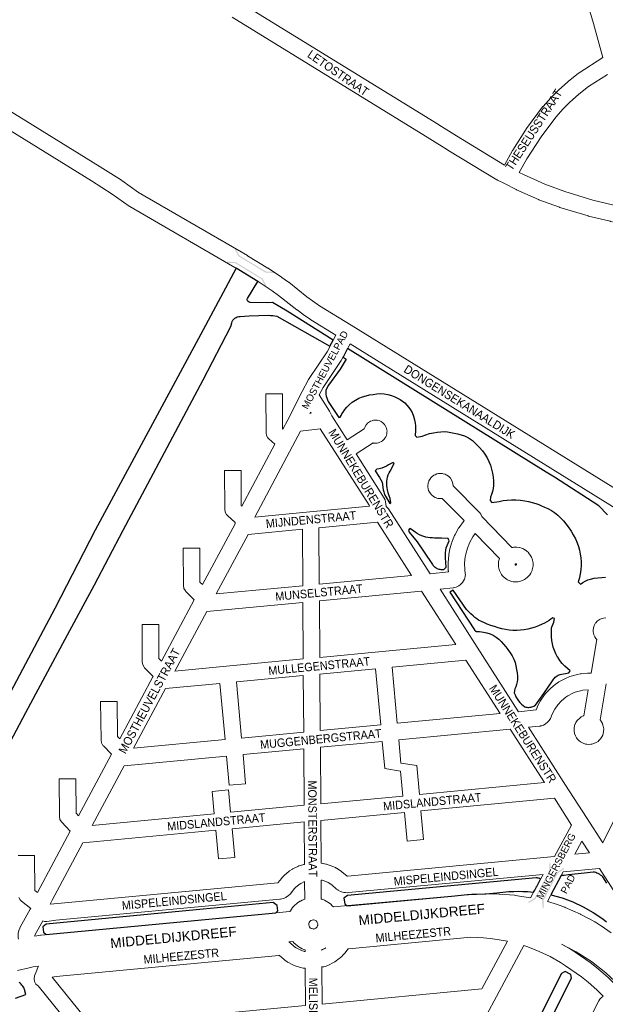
# Model space of a CAD drawing. Header units: metres. Extents: x 123817 to 142006, y 393105 to 406084.
# Tile 26 of 138: x 126834 to 127364, y 400571 to 401462. Entities that reach past the tile are written whole.
import ezdxf
from ezdxf.enums import TextEntityAlignment as Align

# ---------------------------------------------------------------- set-up
doc = ezdxf.new("R2010")
doc.units = ezdxf.units.M
doc.header["$MEASUREMENT"] = 0
doc.styles.add('Style-Arial', font='arial.ttf')

# ---------------------------------------------------------------- blocks, each defined once
blk = doc.blocks.new('gg0-viaduct_134')
at = {"linetype": 'Continuous', "lineweight": 0}
blk.add_hatch(color=7, dxfattribs=at).paths.add_polyline_path([(-55.8, -16.9), (-58, -14), (-40, 0), (40, 0), (58, -14), (55.8, -16.9), (38.7, -3.7), (-38.7, -3.7)])
blk = doc.blocks.new('gg0-viaduct_135')
at = {"linetype": 'Continuous', "lineweight": 0}
blk.add_hatch(color=7, dxfattribs=at).paths.add_polyline_path([(-55.8, -16.9), (-58, -14), (-40, 0), (40, 0), (58, -14), (55.8, -16.9), (38.7, -3.7), (-38.7, -3.7)])
blk = doc.blocks.new('gg0-viaduct_136')
at = {"linetype": 'Continuous', "lineweight": 0}
blk.add_hatch(color=7, dxfattribs=at).paths.add_polyline_path([(-55.8, -16.9), (-58, -14), (-40, 0), (40, 0), (58, -14), (55.8, -16.9), (38.7, -3.7), (-38.7, -3.7)])
blk = doc.blocks.new('gg0-viaduct_137')
at = {"linetype": 'Continuous', "lineweight": 0}
blk.add_hatch(color=7, dxfattribs=at).paths.add_polyline_path([(-55.8, -16.9), (-58, -14), (-40, 0), (40, 0), (58, -14), (55.8, -16.9), (38.7, -3.7), (-38.7, -3.7)])

msp = doc.modelspace()

# ---------------------------------------------------------------- linework, layer by layer
at = {"color": 40, "linetype": 'Continuous', "lineweight": 0, "flags": 128}
for points in [[(127361.81, 401428.04), (127353.21, 401458.69), (127288.38, 401675.84), (127254.72, 401785.78), (127254.69, 401785.88), (127249.39, 401803.81), (127249.35, 401803.95), (127245.2, 401818.75), (127245.13, 401819.01), (127239.84, 401839.99)], [(127296.35, 400667.25), (127282.51, 400669.38), (127281.68, 400669.48), (127263.26, 400670.75), (127262.43, 400670.78), (127243.96, 400670.52), (127243.13, 400670.47), (127224.78, 400668.67), (127117.86, 400658.92), (127116.87, 400660.08), (127115.6, 400661.32), (127114.29, 400662.39), (127112.98, 400663.29), (127112.81, 400663.38), (127109.87, 400665.01), (127107.68, 400665.9), (127107, 400666.09)], [(126847.84, 400632.61), (126852.97, 400633.4), (126853.54, 400633.47), (127078.61, 400654.86), (127079.01, 400655.56), (127080.94, 400658.32), (127081.47, 400659.01), (127082.52, 400660.08), (127085.04, 400662.31), (127086.48, 400663.36), (127087.92, 400664.23), (127088.09, 400664.33), (127089.51, 400665.01), (127092, 400665.97)], [(127311.56, 400663.9), (127320.64, 400661.14), (127321.31, 400660.91), (127327.23, 400658.65), (127327.7, 400658.45), (127341.35, 400652.42), (127341.9, 400652.15), (127349.39, 400648.26), (127349.7, 400648.1), (127354.58, 400645.34), (127354.67, 400645.3), (127354.95, 400645.13), (127359.65, 400642.2), (127360.06, 400641.93), (127369.25, 400635.57)], [(127099.84, 400638.98), (127099.18, 400639.03), (127097.84, 400639.43), (127096.86, 400640.16), (127096.22, 400640.94), (127095.91, 400641.56), (127095.64, 400642.7), (127095.71, 400643.98), (127095.94, 400644.87), (127096.64, 400645.87), (127097.55, 400646.67), (127098.69, 400647.11), (127099.85, 400647.26), (127100.11, 400647.24), (127101.24, 400646.93), (127102.31, 400646.34), (127103.26, 400645.23), (127103.36, 400644.96), (127103.36, 400644.96), (127103.36, 400644.96), (127103.79, 400643.8), (127103.81, 400643.66), (127103.83, 400643.28), (127103.72, 400642.51), (127103.72, 400642.51), (127103.72, 400642.51), (127103.66, 400642.07), (127103.19, 400640.88), (127103.08, 400640.72), (127102.96, 400640.57), (127102, 400639.73), (127100.87, 400639.15), (127100.69, 400639.09), (127100.2, 400639), (127099.84, 400638.98)], [(127077.73, 400627.27), (127081.29, 400627.61), (127082.2, 400626.51), (127082.25, 400626.45), (127083.91, 400624.87), (127086.6, 400622.86), (127087.6, 400622.2), (127088.12, 400621.92), (127089.62, 400621.16), (127091.27, 400620.51), (127092.3, 400620.21)], [(127111.09, 400621.92), (127109.29, 400620.98), (127107.64, 400620.31), (127107.3, 400620.2)], [(127324.39, 400625.34), (127337.7, 400618.36), (127351.55, 400609.43), (127364.54, 400599.28), (127376.56, 400588), (127387.53, 400575.66), (127392.29, 400569.29), (127447.28, 400483.53)], [(126851.01, 400605.36), (126846.34, 400604.66), (126842.61, 400603.95), (126832.06, 400601.41)]]:
    msp.add_lwpolyline(points, dxfattribs=at)
at = {"color": 191, "linetype": 'Continuous', "lineweight": 0, "flags": 128}
for points in [[(127434.15, 400999.66), (127134.02, 401185.61), (127105.49, 401203.3), (127099.1, 401207.69), (127094.02, 401211.43), (127077.48, 401224.47), (127077.24, 401224.65), (127071.32, 401228.94), (127071.07, 401229.11), (127058.89, 401237.2), (127058.65, 401237.34), (127040.26, 401248.59), (127040.12, 401248.68), (126941.67, 401305.85), (126926.42, 401316.74), (126926.08, 401316.97), (126907.03, 401329.05), (126906.97, 401329.09), (126581.54, 401530.71)], [(127076.77, 401100.11), (127089.75, 401125.58), (127089.76, 401125.6), (127089.78, 401125.65), (127095.52, 401136.63), (127095.94, 401137.33), (127112.25, 401161.67), (127120.16, 401176.56), (127097.44, 401190.64), (127097.14, 401190.83), (127090.5, 401195.39), (127090.3, 401195.54), (127085.02, 401199.44), (127084.83, 401199.58), (127068.32, 401212.59), (127062.64, 401216.7), (127050.71, 401224.62), (127032.51, 401235.75), (126933.84, 401293.06), (126933.25, 401293.44), (126917.87, 401304.42), (126899.03, 401316.36), (126573.64, 401517.96)], [(127116.46, 401103.45), (127115.04, 401106.68), (127114.51, 401107.69), (127105.08, 401122.54), (127108.62, 401129.32), (127124.92, 401153.63), (127125.32, 401154.29), (127132.94, 401168.64), (127421.97, 400989.56), (127384.01, 400762.16), (127361.63, 400716.88), (127346.85, 400739.89)], [(127096.51, 401105.81), (127097.14, 401107.06), (127097.83, 401105.98)], [(127342.7, 400718.59), (127349.49, 400708.02), (127336.39, 400706.83)], [(127379.16, 400661.71), (127379.16, 400661.71), (127358.62, 400693.79), (127325.82, 400690.81), (127311.56, 400663.9)], [(127296.35, 400667.25), (127305.34, 400684.2), (127307.58, 400688.43)], [(126833.09, 400629.88), (126832.81, 400631.35), (126832.67, 400632.77), (126832.76, 400633.27), (126832.69, 400633.26), (126832.82, 400635.28), (126833.26, 400637.34), (126833.34, 400637.54), (126834.26, 400639.87), (126834.65, 400640.71), (126843.52, 400656.84), (126844.06, 400657.63)], [(126847.84, 400632.61), (126847.73, 400633.16), (126848.03, 400633.9), (126854.93, 400646.46)]]:
    msp.add_lwpolyline(points, dxfattribs=at)
at = {"color": 6, "linetype": 'Continuous', "lineweight": 0, "flags": 128}
for points in [[(127034.36, 401477.35), (127213.12, 401367.25), (127213.22, 401367.19), (127229.18, 401357.03), (127272.73, 401330.58), (127280.01, 401343.69), (127280.24, 401344.07), (127293.27, 401364.58), (127293.59, 401365.04), (127307.2, 401383.25), (127307.46, 401383.58), (127307.64, 401383.79), (127314.73, 401391.64), (127315, 401391.92), (127321.13, 401398.06), (127321.45, 401398.36), (127330.07, 401406.02), (127330.33, 401406.24), (127339.53, 401413.71), (127340.21, 401414.21), (127361.81, 401428.04)], [(127378.48, 401277.68), (127368.66, 401279.67), (127368.4, 401279.73), (127348.81, 401284.42), (127348.37, 401284.54), (127322.79, 401292.31), (127322.38, 401292.45), (127303.92, 401299.25), (127303.45, 401299.44), (127283.53, 401308.35), (127283.24, 401308.49), (127272.59, 401313.81), (127272.59, 401313.81), (127272.59, 401313.81), (127266.4, 401316.91), (127266, 401317.12), (127265.86, 401317.21), (127221.33, 401344.25), (127221.19, 401344.33), (127205.21, 401354.5), (127026.48, 401464.59)], [(127379.91, 401292.7), (127371.77, 401294.34), (127352.52, 401298.96), (127327.36, 401306.6), (127309.34, 401313.24), (127289.8, 401321.98), (127286.13, 401323.81), (127293.02, 401336.21), (127305.78, 401356.29), (127319.01, 401373.99), (127325.74, 401381.45), (127331.58, 401387.29), (127339.92, 401394.7), (127348.66, 401401.81), (127365.79, 401412.78)]]:
    msp.add_lwpolyline(points, dxfattribs=at)
at = {"flags": 128}
msp.add_lwpolyline([(126794.41, 400750), (126839.71, 400834.92), (126875.37, 400901.51), (126901.85, 400950.44), (126927.7, 401000), (127000, 401136.17), (127025.02, 401184.33), (127026.06, 401187.77, -0.362385), (127033.56, 401193.64), (127037.57, 401193.94), (127041.59, 401194.16), (127059.07, 401194.6, -0.031113), (127066.85, 401193.84), (127114.83, 401166.53), (127117.84, 401172.19), (127076.13, 401198.33), (127062.86, 401206.06), (127058.35, 401205.94), (127042.75, 401206.22, -0.107882), (127040.69, 401207.11, -0.222964), (127039.85, 401208.79), (127039.91, 401209.36), (127040.11, 401209.89), (127049.6, 401225.3), (127032.51, 401235.75), (127030.04, 401237.19), (127020.3, 401219.09), (127000, 401181.36), (126902.42, 401000), (126865.91, 400929.24), (126788.42, 400783.48)], format="xyb", dxfattribs=at)
for points in [[(127365.84, 401014.04), (127357.96, 401022.14), (127318.02, 401047.96), (127310.46, 401052.52), (127130.76, 401164.53), (127126.65, 401156.8), (127129.53, 401155.01), (127124, 401145.87), (127113.49, 401131.46), (127110.93, 401126.76), (127110.95, 401124.99), (127111.11, 401123.23), (127111.43, 401121.49), (127111.9, 401119.78), (127112.52, 401118.12), (127113.27, 401116.51), (127122.88, 401102.18), (127124.05, 401102.34), (127124.83, 401103.88), (127125.69, 401105.36), (127126.63, 401106.8), (127128.33, 401109.19), (127130.21, 401111.46), (127132.23, 401113.58), (127134.97, 401115.87), (127137.91, 401117.89), (127141.03, 401119.64), (127144.39, 401120.75), (127147.51, 401121.71), (127150.69, 401122.48), (127153.9, 401123.05), (127157.19, 401123.51), (127160.5, 401123.69), (127163.82, 401123.58), (127167.17, 401122.98), (127170.45, 401122.04), (127173.62, 401120.78), (127176.01, 401119.67), (127178.31, 401118.38), (127180.5, 401116.9), (127182.56, 401115.25), (127184.48, 401113.28), (127186.21, 401111.15), (127187.75, 401108.88), (127189.07, 401106.47), (127190.26, 401103.33), (127191.16, 401100.1), (127191.79, 401096.81), (127192.09, 401094.69), (127192.27, 401092.57), (127192.33, 401090.44), (127191.8, 401085.89), (127193.37, 401084.41), (127198.16, 401085.31), (127201.52, 401086.52), (127204.96, 401087.51), (127208.44, 401088.29), (127211.7, 401088.86), (127214.99, 401089.19), (127218.3, 401089.3), (127221.29, 401089), (127224.25, 401088.52), (127227.18, 401087.84), (127230.34, 401087.16), (127233.47, 401086.34), (127236.56, 401085.37), (127238.45, 401084.55), (127240.27, 401083.58), (127242.01, 401082.48), (127243.66, 401081.16), (127246.9, 401078.34), (127249.93, 401075.28), (127252.7, 401071.99), (127254.95, 401068.92), (127256.94, 401065.67), (127258.65, 401062.26), (127259.98, 401058.83), (127261.02, 401055.31), (127261.79, 401051.72), (127262.42, 401048.06), (127262.72, 401044.35), (127262.69, 401040.63), (127262.33, 401037.88), (127261.75, 401035.16), (127260.94, 401032.51), (127259.91, 401029.93), (127259.62, 401026.81), (127261.31, 401025.04), (127267.78, 401026.14), (127271.47, 401026.86), (127275.2, 401027.34), (127278.95, 401027.58), (127283.05, 401027.54), (127287.14, 401027.25), (127291.2, 401026.72), (127294.51, 401026.02), (127297.77, 401025.16), (127300.99, 401024.12), (127303.67, 401023.19), (127306.3, 401022.16), (127308.9, 401021.03), (127312.05, 401019.6), (127315.09, 401017.92), (127317.98, 401016), (127320.82, 401013.76), (127323.49, 401011.31), (127325.98, 401008.68), (127328.27, 401005.9), (127330.41, 401003), (127332.41, 401000), (127332.9, 400999.21), (127334.98, 400995.84), (127336.85, 400992.35), (127338.5, 400988.75), (127339.61, 400985.35), (127340.48, 400981.89), (127341.12, 400978.38), (127341.65, 400974.91), (127341.97, 400971.42), (127342.09, 400967.92), (127341.9, 400964.91), (127341.53, 400961.91), (127340.99, 400958.94), (127340.58, 400957), (127340.07, 400955.08), (127339.48, 400953.18), (127341.44, 400951.28), (127343.53, 400952.7), (127345.74, 400953.94), (127348.04, 400954.99), (127350.42, 400955.83), (127353.84, 400956.55), (127357.3, 400957.01), (127360.79, 400957.19), (127364.21, 400957.42)], [(127365.16, 400680.53), (127361.53, 400686.22), (127360.63, 400687.08), (127359.66, 400687.86), (127358.63, 400688.55), (127357.54, 400689.14), (127356.4, 400689.64), (127355.22, 400690.04), (127354.02, 400690.33), (127352.79, 400690.52), (127345.24, 400689.65), (127330.58, 400687.95), (127326.62, 400687.43), (127323.99, 400687.36), (127314.77, 400669.96), (127324.8, 400667.15), (127334.57, 400663.53), (127344.01, 400659.12), (127353.06, 400653.96), (127361.66, 400648.08), (127364.98, 400645.57)], [(126830.24, 400576.46), (126839.57, 400579.68), (126838.43, 400584.33), (126838, 400585.39), (126837.47, 400586.41), (126836.85, 400587.37), (126836.15, 400588.28), (126835.38, 400589.12), (126834.53, 400589.89), (126833.61, 400590.58)]]:
    msp.add_lwpolyline(points, dxfattribs=at)
at = {"color": 9, "linetype": 'Continuous', "lineweight": 0, "flags": 128}
for points in [[(126832.63, 400705.39), (126847.63, 400705.45), (126847.75, 400673.81), (126850.14, 400671.93), (126879.85, 400727.46), (126872.1, 400735.69), (126871.81, 400736.01), (126870.51, 400738.27), (126870.06, 400740.8), (126869.93, 400775), (126884.93, 400775.06), (126885.05, 400743.82), (126887.32, 400741.41), (126917.28, 400797.42), (126917.29, 400797.42), (126909.91, 400804.78), (126909.46, 400805.27), (126908.16, 400807.52), (126907.71, 400809.97), (126907.17, 400844.82), (126922.17, 400845.06), (126922.66, 400813.25), (126924.68, 400811.24), (126954.64, 400867.24), (126954.87, 400867.68), (126947.13, 400875.53), (126946.72, 400875.98), (126945.42, 400878.23), (126944.97, 400880.77), (126944.84, 400914.59), (126959.84, 400914.64), (126959.96, 400883.89), (126962.28, 400881.53), (126991.98, 400937.02), (126984.4, 400944.63), (126983.97, 400945.1), (126982.67, 400947.36), (126982.22, 400949.9), (126982.08, 400983.84), (126997.08, 400983.9), (126997.2, 400953.04), (126999.39, 400950.83), (127028.97, 401005.79), (127029.16, 401007.07), (127022.07, 401013.44), (127021.34, 401014.2), (127020.03, 401016.45), (127019.58, 401018.99), (127019.45, 401054.15), (127034.45, 401054.21), (127034.57, 401022.37), (127035.08, 401021.91), (127064.91, 401077.86), (127059.43, 401082.78), (127058.7, 401083.54), (127057.39, 401085.8), (127056.94, 401088.33), (127056.81, 401123.5), (127071.81, 401123.55), (127071.93, 401091.72), (127072.18, 401091.5), (127076.77, 401100.11)], [(127096.51, 401105.81), (127097.46, 401105.93), (127097.83, 401105.98)], [(127364.32, 400920.62), (127362.42, 400920.53), (127361.01, 400920.13), (127359.36, 400919.49), (127358.33, 400919), (127356.59, 400917.61), (127355.39, 400916.33), (127355.13, 400916.04), (127353.83, 400913.78), (127353.71, 400913.42), (127353.19, 400911.74), (127353.19, 400911.74), (127352.86, 400909.53), (127352.95, 400908.39), (127353.22, 400906.65), (127353.58, 400905.22), (127354.45, 400903.53), (127355.45, 400902.08), (127355.88, 400901.52), (127356.28, 400901.19), (127351.09, 400870.5), (127348.65, 400870.54), (127347.88, 400870.52), (127342.01, 400870.04), (127341.32, 400869.95), (127341.25, 400869.94), (127338.35, 400869.4), (127337.61, 400869.22), (127331.95, 400867.56), (127331.23, 400867.31), (127328.5, 400866.19), (127327.81, 400865.87), (127322.6, 400863.1), (127322.37, 400862.97), (127321.94, 400862.71), (127319.49, 400861.07), (127318.88, 400860.61), (127314.34, 400856.85), (127313.6, 400856.15), (127309.61, 400851.81), (127309.39, 400851.55), (127308.97, 400851.01), (127305.61, 400846.17), (127305.08, 400845.3), (127302.4, 400840.05), (127302.14, 400839.48), (127301.3, 400837.44), (127285.49, 400835.67), (127247.96, 400894.25), (127214.46, 400946.54), (127226.13, 400947.79), (127226.64, 400947.86), (127227.44, 400948.04), (127229.13, 400948.54), (127230.78, 400949.24), (127231.49, 400949.71), (127232.91, 400950.76), (127234.19, 400951.97), (127234.72, 400952.68), (127235.69, 400954.15), (127236.46, 400955.69), (127236.72, 400956.59), (127237.11, 400958.31), (127237.3, 400959.98), (127237.26, 400960.79), (127236.88, 400964.24), (127236.66, 400970.07), (127237.14, 400975.8), (127237.59, 400978.35), (127239.11, 400983.9), (127241.24, 400989.12), (127244, 400994.04), (127246.26, 400997.12), (127268.1, 400974.39), (127267.79, 400973.49), (127267.42, 400971.78), (127267.18, 400969.23), (127267.27, 400969.24), (127267.14, 400968.52), (127267.32, 400966.91), (127267.87, 400964.41), (127268.14, 400963.45), (127268.71, 400962.24), (127270, 400960.03), (127270.73, 400958.98), (127271.47, 400958.22), (127273.37, 400956.51), (127274.63, 400955.6), (127275.32, 400955.25), (127277.66, 400954.2), (127279.32, 400953.68), (127280.59, 400953.44), (127280.68, 400953.42), (127282.33, 400953.32), (127284.89, 400953.44), (127285.84, 400953.54), (127287.17, 400953.9), (127289.56, 400954.8), (127290.69, 400955.33), (127291.59, 400955.94), (127293.6, 400957.53), (127294.69, 400958.59), (127294.83, 400958.76), (127295.63, 400959.77), (127296.54, 400961.26), (127297.62, 400963.59), (127297.87, 400964.18), (127298.17, 400965.24), (127298.42, 400966.5), (127298.57, 400967.66), (127298.63, 400968.94), (127298.63, 400969.28), (127298.59, 400970.11), (127298.44, 400971.39), (127298.05, 400973.09), (127297.19, 400975.5), (127297.18, 400975.53), (127296.07, 400977.54), (127294.51, 400979.57), (127294.31, 400979.82), (127292.83, 400981.17), (127290.72, 400982.63), (127290.21, 400982.95), (127289.18, 400983.44), (127287.98, 400983.91), (127286.57, 400984.3), (127286.29, 400984.35), (127283.75, 400984.7), (127282, 400984.73), (127280.73, 400984.61), (127280.15, 400984.53), (127279.35, 400984.33), (127252.25, 401012.53), (127251.29, 401014.45), (127250.33, 401015.91), (127249.9, 401016.38), (127226.18, 401040.26), (127226.19, 401040.6), (127225.74, 401043.17), (127225.7, 401043.27), (127225.08, 401044.91), (127223.81, 401047.07), (127223.21, 401047.7), (127221.93, 401048.91), (127220.54, 401049.95), (127219.83, 401050.31), (127219.02, 401050.67), (127217.28, 401051.2), (127216.57, 401051.29), (127214.82, 401051.43), (127212.92, 401051.34), (127211.5, 401050.95), (127209.86, 401050.31), (127208.83, 401049.81), (127207.09, 401048.43), (127205.89, 401047.14), (127205.63, 401046.85), (127204.33, 401044.6), (127204.21, 401044.24), (127203.69, 401042.55), (127203.75, 401042.55), (127203.36, 401040.35), (127203.45, 401039.2), (127203.72, 401037.46), (127204.08, 401036.04), (127204.95, 401034.35), (127205.95, 401032.9), (127206.38, 401032.33), (127208.38, 401030.66), (127208.42, 401030.63), (127209.96, 401029.76), (127212.36, 401028.9), (127212.85, 401028.83), (127214.27, 401028.67), (127216.38, 401028.74), (127216.46, 401028.76), (127236.31, 401008.78), (127235.94, 401008.35), (127235.81, 401008.21), (127235.51, 401007.82), (127231.63, 401002.54), (127231.14, 401001.77), (127227.94, 400996.05), (127227.54, 400995.23), (127225.05, 400989.16), (127224.95, 400988.89), (127224.76, 400988.3), (127223.03, 400981.98), (127222.88, 400981.3), (127222.31, 400978.08), (127222.22, 400977.4), (127221.67, 400970.87), (127221.65, 400970.24), (127221.65, 400969.95), (127221.9, 400963.4), (127221.94, 400962.88), (127221.99, 400962.43), (127205.41, 400960.66), (127167.87, 401019.27), (127167.3, 401020.04), (127165.52, 401021.54), (127165.12, 401025.79), (127164.7, 401027.65), (127163.97, 401029.13), (127138.42, 401069.09), (127153.9, 401079.06), (127154.34, 401079), (127155.41, 401078.88), (127157.53, 401078.95), (127158.63, 401079.23), (127160.03, 401079.7), (127161.37, 401080.31), (127162.43, 401081.05), (127162.9, 401081.44), (127163.84, 401082.38), (127164.53, 401083.35), (127165.24, 401084.53), (127165.85, 401085.82), (127166.27, 401087.73), (127166.39, 401089.05), (127166.42, 401089.7), (127165.96, 401092.26), (127165.93, 401092.36), (127165.46, 401093.6), (127164.19, 401095.75), (127163.59, 401096.38), (127162.59, 401097.33), (127161.2, 401098.37), (127160.49, 401098.73), (127159.98, 401098.95), (127158.24, 401099.49), (127157.53, 401099.58), (127156.16, 401099.69), (127154.26, 401099.6), (127152.85, 401099.2), (127151.62, 401098.72), (127150.58, 401098.23), (127148.84, 401096.84), (127147.94, 401095.88), (127147.69, 401095.59), (127146.39, 401093.33), (127146.27, 401092.97), (127145.89, 401091.74), (127130.34, 401081.73), (127116.46, 401103.45)], [(127046.74, 401011.9), (127096.57, 401016.61), (127096.57, 401016.61), (127150.44, 401021.7), (127150.35, 401022.58), (127121.76, 401067.31), (127106.06, 401091.88), (127088.2, 401089.68), (127080.91, 401075.99), (127080.91, 401075.99), (127080.91, 401075.99), (127046.74, 401011.9)], [(127105.15, 400951.13), (127104.82, 401002.32), (127157.71, 401007.32), (127188.65, 400959.02), (127105.15, 400951.13)], [(127011.84, 400942.31), (127040.89, 400996.28), (127089.83, 401000.91), (127090.16, 400949.71), (127011.84, 400942.31)], [(127282.76, 400968.35), (127282.52, 400968.46), (127282.37, 400968.59), (127282.26, 400968.77), (127282.22, 400968.97), (127282.24, 400969.23), (127282.45, 400969.56), (127282.82, 400969.68), (127283.13, 400969.64), (127283.34, 400969.5), (127283.46, 400969.33), (127283.59, 400968.98), (127283.41, 400968.6), (127283.21, 400968.44), (127283.01, 400968.36), (127282.76, 400968.35)], [(127105.58, 400884.88), (127105.25, 400936.07), (127197.75, 400944.81), (127228.69, 400896.51), (127162.07, 400890.21), (127105.58, 400884.88)], [(126974.46, 400872.48), (127003.33, 400926.44), (127090.26, 400934.65), (127090.59, 400883.46), (127021.32, 400876.91), (127021.32, 400876.91), (126974.46, 400872.48)], [(127175.69, 400825.21), (127170.94, 400875.99), (127237.79, 400882.31), (127268.74, 400834), (127175.69, 400825.21)], [(127106.01, 400818.62), (127105.68, 400869.82), (127156, 400874.57), (127160.76, 400823.8), (127106.01, 400818.62)], [(127034.82, 400811.89), (127030.18, 400862.68), (127090.69, 400868.4), (127091.02, 400817.21), (127034.82, 400811.89)], [(126937.1, 400802.66), (126965.97, 400856.61), (127015.24, 400861.27), (127019.89, 400810.48), (126937.1, 400802.66)], [(127346.85, 400739.89), (127328.05, 400769.23), (127294.51, 400821.58), (127304.52, 400822.7), (127304.99, 400822.77), (127305.19, 400822.81), (127306.08, 400822.99), (127308, 400823.67), (127309.6, 400824.49), (127309.93, 400824.67), (127311.75, 400826.14), (127312.96, 400827.48), (127313.13, 400827.68), (127314.33, 400829.66), (127315.9, 400833.5), (127318.21, 400838.02), (127321, 400842.03), (127324.3, 400845.62), (127328.16, 400848.82), (127329.97, 400850.04), (127334.51, 400852.45), (127336.54, 400853.27), (127341.46, 400854.72), (127343.62, 400855.12), (127348.56, 400855.53), (127344.6, 400832.12), (127343.99, 400831.9), (127342.83, 400831.35), (127342.18, 400830.93), (127340.42, 400829.66), (127339.07, 400828.41), (127338.53, 400827.68), (127337.35, 400825.86), (127336.59, 400824.33), (127336.48, 400824), (127336.15, 400822.96), (127335.82, 400820.93), (127335.76, 400818.76), (127335.79, 400818.76), (127335.76, 400818.56), (127336.19, 400816.05), (127336.91, 400814.01), (127336.93, 400813.95), (127337.86, 400812.18), (127338.49, 400811.29), (127338.86, 400810.81), (127339.9, 400809.79), (127341.58, 400808.43), (127342.55, 400807.77), (127343.99, 400807.13), (127346.06, 400806.46), (127347.06, 400806.21), (127348.77, 400806.11), (127350.94, 400806.23), (127351.83, 400806.33), (127353.6, 400806.88), (127355.58, 400807.76), (127356.25, 400808.11), (127357.32, 400808.86), (127358.15, 400809.55), (127359.08, 400810.48), (127359.54, 400811.08), (127360.76, 400812.87), (127361.61, 400814.53), (127361.67, 400814.72), (127362.02, 400815.75), (127362.4, 400817.77), (127362.5, 400819.94), (127362.51, 400820.3), (127362.13, 400822.65), (127361.45, 400824.71), (127361.37, 400824.92), (127360.53, 400826.56), (127359.92, 400827.47), (127359.46, 400828.08), (127359.18, 400828.36), (127364.7, 400861.02)], [(127195.73, 400760.81), (127308.78, 400771.5), (127277.84, 400819.8), (127177.08, 400810.27), (127179.04, 400789.19), (127193.3, 400786.89), (127195.73, 400760.81)], [(126899.74, 400732.84), (127010.03, 400743.26), (127008.11, 400763.61), (127023.04, 400765.02), (127024.97, 400744.67), (127091.45, 400750.95), (127091.12, 400802.15), (127036.16, 400796.95), (127038.5, 400770.51), (127023.56, 400769.19), (127021.23, 400795.54), (126928.61, 400786.79), (126899.74, 400732.84)], [(127106.44, 400752.37), (127106.11, 400803.57), (127162.15, 400808.86), (127164.44, 400784.18), (127178.71, 400781.88), (127180.8, 400759.4), (127106.44, 400752.37)], [(127130.67, 400686.86), (127318.1, 400704.48), (127333.43, 400733.03), (127317.88, 400757.29), (127197.13, 400745.88), (127199.55, 400719.91), (127184.61, 400718.51), (127182.19, 400744.46), (127106.54, 400737.31), (127106.79, 400698.44), (127108.35, 400698.37), (127108.62, 400698.31), (127111.19, 400697.76), (127111.77, 400697.62), (127114.2, 400696.89), (127115.04, 400696.59), (127119.7, 400694.57), (127120.47, 400694.18), (127120.74, 400694.02), (127125.03, 400691.29), (127125.97, 400690.59), (127130, 400687.04), (127130.33, 400686.87), (127130.67, 400686.86)], [(126861.82, 400661.36), (126865.03, 400661.75), (126865.24, 400661.77), (127067.73, 400680.91), (127067.84, 400680.93), (127067.98, 400681.02), (127070.95, 400684.83), (127071.12, 400685.03), (127071.39, 400685.34), (127073.12, 400687.19), (127073.76, 400687.8), (127077.63, 400691.06), (127078.35, 400691.59), (127080.46, 400692.98), (127080.83, 400693.21), (127081.23, 400693.42), (127085.76, 400695.68), (127086.58, 400696.03), (127088.96, 400696.89), (127090.19, 400697.21), (127090.94, 400697.31), (127091.8, 400697.37), (127091.55, 400735.9), (127026.38, 400729.74), (127028.83, 400703.81), (127013.9, 400702.4), (127011.44, 400728.33), (126891.25, 400716.97), (126863.42, 400664.95), (126861.82, 400661.36)], [(127336.39, 400706.83), (127342.7, 400718.59)], [(127307.58, 400688.43), (127131.62, 400671.88), (127130.71, 400671.85), (127128.9, 400671.9), (127127.8, 400672.01), (127127.4, 400672.1), (127126.21, 400672.37), (127124.49, 400673.01), (127122.32, 400674.12), (127121.99, 400674.3), (127120.79, 400675.17), (127116.5, 400678.94), (127113.2, 400681.04), (127109.49, 400682.64), (127107.76, 400683.16), (127106.89, 400683.34), (127107, 400666.09)], [(127092, 400665.97), (127091.9, 400681.98), (127088.33, 400680.2), (127086.96, 400679.3), (127083.77, 400676.61), (127082.57, 400675.33), (127079.05, 400670.82), (127078.88, 400670.62), (127077.27, 400669.19), (127075.24, 400667.84), (127074.85, 400667.6), (127073.6, 400667.02), (127072.45, 400666.62), (127071.26, 400666.3), (127070.05, 400666.09), (127070.05, 400666.09), (127069.45, 400666.01), (126866.76, 400646.85), (126858.65, 400645.85), (126856.43, 400645.91), (126854.93, 400646.46)], [(126844.06, 400657.63), (126835.63, 400664.25), (126834.52, 400665.33), (126833.22, 400667.58)], [(127107.62, 400571.05), (127107.4, 400604.61), (127108.44, 400604.69), (127109.16, 400604.79), (127110.42, 400605.12), (127112.8, 400605.99), (127113.62, 400606.34), (127118.13, 400608.62), (127118.51, 400608.82), (127119.14, 400609.23), (127123.24, 400612.19), (127123.93, 400612.75), (127125.79, 400614.47), (127126.22, 400614.88), (127127.94, 400616.74), (127128.18, 400617.02), (127128.35, 400617.23), (127131.22, 400620.9), (127131.77, 400621.05), (127242.11, 400631.47), (127253.63, 400630.89), (127259.88, 400630.29), (127266.11, 400629.51), (127275.31, 400627.92), (127252.1, 400584.71), (127107.62, 400571.05)], [(127092.3, 400620.21), (127092.31, 400618.59), (127091.59, 400618.74), (127087.76, 400620.05), (127084.18, 400621.94), (127082.82, 400622.89), (127078.42, 400626.77), (127077.73, 400627.27)], [(127111.09, 400621.92), (127110.85, 400621.74), (127107.3, 400619.95), (127107.3, 400620.2)], [(127227.05, 400506.35), (127263.41, 400574.07), (127290.21, 400623.95), (127293.83, 400622.79), (127304.03, 400618.76), (127313.92, 400614.03), (127323.5, 400608.59), (127328.04, 400605.69), (127342.28, 400595.73), (127348.44, 400590.94), (127356.35, 400583.94), (127359.98, 400580.36), (127362.02, 400578.11), (127359.87, 400576.3), (127358.96, 400575.39), (127358, 400573.93), (127328.47, 400515.02)], [(127324.39, 400625.34), (127331.07, 400621.54), (127331.12, 400621.52), (127331.41, 400621.34), (127336.25, 400618.25), (127336.51, 400618.08), (127351.04, 400607.92), (127351.34, 400607.69), (127357.84, 400602.64), (127358.2, 400602.33), (127366.45, 400595.04), (127366.75, 400594.76), (127370.67, 400590.89), (127370.95, 400590.59), (127378.35, 400582.44), (127378.55, 400582.22), (127378.7, 400582.03), (127385.34, 400573.57), (127385.61, 400573.2), (127428.67, 400511), (127428.71, 400510.94), (127447.28, 400483.53)], [(126899.21, 400551.35), (126863.46, 400595.49), (126867.2, 400596.04), (127068.54, 400615.07), (127068.82, 400615.06), (127069.12, 400614.97), (127073.23, 400611.34), (127073.93, 400610.8), (127076.02, 400609.35), (127076.53, 400609.03), (127076.77, 400608.89), (127081.26, 400606.52), (127082.35, 400606.05), (127087.16, 400604.4), (127088.02, 400604.17), (127090.57, 400603.62), (127090.83, 400603.57), (127092.41, 400603.49), (127092.63, 400569.63), (126899.21, 400551.35)], [(126851.01, 400605.36), (126850.73, 400604.89), (126849.55, 400601.75), (126847.58, 400596.57), (126847.6, 400596.57), (126847.55, 400596.47), (126847.09, 400593.91), (126847.55, 400591.34), (126848.85, 400589.09), (126849.83, 400588.11), (126850.73, 400587.38), (126890.08, 400538.79), (126890.08, 400538.78), (126890.08, 400538.78), (126938.46, 400479.07), (126986.84, 400419.36), (127034.94, 400359.99), (127039.72, 400352.42), (127040.25, 400351.68), (127087.15, 400294.24), (127087.21, 400294.16), (127088.93, 400292.72)]]:
    msp.add_lwpolyline(points, dxfattribs=at)
at = {"flags": 128}
for points in [[(127157.17, 401055.32), (127155.59, 401053.79), (127159.65, 401047.63), (127161.99, 401043.62), (127163.09, 401036.72), (127163.21, 401035.69), (127163.42, 401034.68), (127163.72, 401033.68), (127164.1, 401032.72), (127164.55, 401031.79), (127165.09, 401030.9), (127168.95, 401024.24), (127169.77, 401024.88), (127169.26, 401028.64), (127168.35, 401031.21), (127167.57, 401033.82), (127166.95, 401036.47), (127166.55, 401038.47), (127166.3, 401040.49), (127166.2, 401042.52), (127166.25, 401044.43), (127166.48, 401046.32), (127166.88, 401048.19), (127167.48, 401050.06), (127168.26, 401051.87), (127169.2, 401053.59), (127172.85, 401060.42), (127171.96, 401061.34), (127167.79, 401059.24), (127165.83, 401058.07), (127163.77, 401057.08), (127161.63, 401056.29), (127159.42, 401055.7)], [(127221.84, 400992.64), (127215.63, 400992.7), (127209.43, 400992.95), (127207.44, 400993.02), (127205.46, 400993.18), (127203.49, 400993.43), (127201.63, 400993.84), (127199.8, 400994.38), (127198.02, 400995.05), (127195.87, 400996), (127193.79, 400997.09), (127191.78, 400998.32), (127189.46, 401000), (127187.18, 401001.65), (127185.77, 401000.18), (127186.52, 400998.33), (127193.62, 400989.65), (127206.94, 400969.77), (127207.45, 400969.01), (127208.01, 400968.28), (127208.64, 400967.61), (127209.32, 400966.99), (127210.05, 400966.44), (127210.82, 400965.94), (127211.64, 400965.52), (127212.48, 400965.16), (127213.36, 400964.88), (127214.25, 400964.67), (127215.16, 400964.54), (127216.08, 400964.48), (127217, 400964.51), (127217.91, 400964.61), (127219.81, 400966.58), (127219.34, 400974.91), (127219.21, 400977.23), (127219.27, 400979.55), (127219.5, 400981.85), (127219.91, 400984.13), (127222.71, 400990.47)], [(127331.82, 400872.26), (127332.03, 400872.6), (127327.2, 400877.08), (127327.32, 400876.89), (127324.94, 400879.4), (127322.8, 400882.11), (127320.89, 400885), (127320.78, 400885.19), (127319.22, 400888.1), (127317.9, 400891.14), (127316.85, 400894.27), (127316.13, 400897.28), (127315.61, 400900.33), (127315.3, 400903.4), (127315.13, 400906.12), (127315.11, 400908.85), (127315.23, 400911.57), (127317.45, 400916.75), (127317.87, 400920.1), (127316.37, 400920.6), (127314.71, 400919.5), (127313.02, 400918.44), (127310.95, 400917.16), (127308.84, 400915.96), (127306.69, 400914.84), (127303.57, 400913.49), (127300.39, 400912.3), (127297.15, 400911.28), (127293.82, 400910.5), (127290.46, 400909.92), (127287.06, 400909.55), (127283.73, 400909.33), (127280.39, 400909.33), (127277.05, 400909.55), (127273.65, 400910.11), (127270.29, 400910.85), (127266.97, 400911.77), (127263.67, 400912.77), (127260.4, 400913.87), (127257.17, 400915.09), (127254.49, 400916.15), (127252.61, 400917.01), (127251.87, 400917.35), (127249.32, 400918.68), (127247.57, 400919.85), (127245.9, 400921.13), (127244.32, 400922.53), (127242.29, 400924.35), (127240.32, 400926.24), (127238.42, 400928.21), (127226.13, 400945.88), (127223.35, 400943.94), (127245.46, 400909.83), (127245.64, 400909.58), (127245.85, 400909.35), (127246.07, 400909.13), (127246.31, 400908.93), (127246.57, 400908.76), (127246.84, 400908.61), (127247.12, 400908.48), (127247.41, 400908.38), (127247.72, 400908.31), (127248.02, 400908.26), (127248.33, 400908.24), (127250.15, 400908.24), (127251.96, 400908.09), (127253.75, 400907.8), (127256.71, 400907.09), (127259.6, 400906.13), (127262.4, 400904.92), (127265.04, 400903.25), (127267.51, 400901.34), (127269.79, 400899.2), (127271.9, 400896.89), (127273.87, 400894.47), (127275.7, 400891.93), (127277.74, 400889.16), (127279.59, 400886.25), (127281.24, 400883.23), (127282.29, 400880.21), (127283.1, 400877.11), (127283.64, 400873.96), (127284.16, 400870.94), (127284.42, 400867.88), (127284.41, 400864.81), (127284.11, 400862.62), (127283.62, 400860.47), (127282.94, 400858.37), (127282.08, 400856.34), (127281.5, 400852.79), (127282.23, 400850.89), (127283.1, 400849.06), (127284.12, 400847.3), (127285.28, 400845.64), (127286.57, 400844.07), (127287.99, 400842.62), (127289.52, 400841.29), (127291.16, 400840.08), (127292.05, 400839.85), (127292.96, 400839.69), (127293.88, 400839.61), (127294.8, 400839.61), (127295.72, 400839.69), (127296.63, 400839.84), (127297.53, 400840.08), (127298.39, 400840.39), (127299.24, 400840.77), (127300.04, 400841.23), (127300.8, 400841.75), (127308.38, 400852.13), (127316.12, 400863.64), (127316.62, 400864.54), (127317.21, 400865.4), (127317.86, 400866.2), (127318.59, 400866.94), (127319.38, 400867.61), (127320.23, 400868.21), (127321.13, 400868.73), (127322.08, 400869.16), (127323.06, 400869.51), (127330.96, 400870.87)], [(127301.83, 400677.58), (127305.31, 400684.15), (127304.3, 400684.69), (127303.59, 400684.93), (127302.86, 400685.12), (127302.12, 400685.25), (127301.37, 400685.31), (127130.71, 400669.2), (127127.48, 400666.77), (127128.19, 400661.87), (127130.46, 400660.07), (127224.74, 400668.67), (127239.36, 400670.22), (127240.02, 400670.27), (127254.79, 400670.85), (127255.45, 400670.86), (127255.85, 400670.84), (127265.63, 400671.77), (127276.54, 400672.8), (127281.01, 400673.04), (127285.49, 400673.1), (127289.29, 400672.97), (127293.4, 400673.01), (127299.05, 400672.34), (127299.07, 400672.37), (127300.05, 400674.22), (127301.68, 400677.29), (127301.75, 400677.42)], [(127065.77, 400653.64), (127067.71, 400655.29), (127067.01, 400660.23), (127063.57, 400662.83), (127000, 400656.8), (126858.17, 400643.34), (126854.9, 400640.99), (126855.5, 400636.08), (126858.17, 400633.91)], [(127222.49, 400373.38), (127223.45, 400375.24), (127225.6, 400375.73), (127226.36, 400375.71), (127227.11, 400375.63), (127227.86, 400375.48), (127228.6, 400375.28), (127244.93, 400361.5), (127247.68, 400361.95), (127251.41, 400366.18), (127251.25, 400369.14), (127232.4, 400385.44), (127231.75, 400386.52), (127231.8, 400392.1), (127333.21, 400594.49), (127332.58, 400597.79), (127327.52, 400600.37), (127324.26, 400598.73), (127214.74, 400380.42), (127213.63, 400378.18), (127222.26, 400373.5)]]:
    msp.add_lwpolyline(points, close=True, dxfattribs=at)

# ---------------------------------------------------------------- block references
at = {"color": 7, "linetype": 'Continuous', "lineweight": 0, "xscale": 0.3575000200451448, "zscale": 0.3575000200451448}
for name, p, yscale, rotation in [('gg0-viaduct_136', (127044.46, 401240.61), 0.2581465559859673, 148.8886294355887), ('gg0-viaduct_137', (127041.54, 401235.39), 0.2581465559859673, 328.4893347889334), ('gg0-viaduct_134', (127307.61, 400678.87), 0.2581465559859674, 241.6112097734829), ('gg0-viaduct_135', (127313.56, 400677.59), 0.2581465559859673, 62.46050444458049)]:
    msp.add_blockref(name, p, dxfattribs=dict(at, yscale=yscale, rotation=rotation))

# ---------------------------------------------------------------- texts
at = {"color": 8, "linetype": 'Continuous', "lineweight": 0, "style": 'Style-Arial', "width": 0.909091}
for s, rotation, p in [('LETOSTRAAT', 325.52728, (127122.24, 401414)), ('THESEUSSTRAAT', 57.12932, (127299.18, 401362.54))]:
    msp.add_text(s, height=7.7, rotation=rotation, dxfattribs=at).set_placement(p, align=Align.MIDDLE_CENTER)
at = {"color": 8, "style": 'Style-Arial'}
for s, rotation, p in [('MOSTHEUVELPAD', 61.85171, (127110.28, 401145.2)), ('MINGERSBERG', 62.35043, (127319.32, 400695.86)), ('PAD', 62.35043, (127330.12, 400679.72))]:
    msp.add_text(s, height=6.3, rotation=rotation, dxfattribs=at).set_placement(p, align=Align.MIDDLE_CENTER)
at = {"color": 8, "style": 'Style-Arial', "width": 0.909091}
for s, rotation, p in [('DONGENSEKANAALDIJK', 328.05711, (127231.99, 401116.35)), ('MUNNEKEBURENSTR', 301.31303, (127143.02, 401046.9)), ('MIJNDENSTRAAT', 5.40006, (127097.64, 401009.72)), ('MUNSELSTRAAT', 5.39961, (127104.88, 400943.64)), ('MOSTHEUVELSTRAAT', 61.85072, (126951.4, 400845.46)), ('MULLEGENSTRAAT', 5.39959, (127105.07, 400877.13)), ('MUNNEKEBURENSTR', 302.64525, (127289.33, 400815.76)), ('MUGGENBERGSTRAAT', 5.39937, (127106.54, 400811.04)), ('MONSTERSTRAAT', 270.37156, (127099.13, 400729.76)), ('MIDSLANDSTRAAT', 5.3992, (127207.34, 400754.26)), ('MIDSLANDSTRAAT', 5.3992, (127011.98, 400735.91)), ('MISPELEINDSINGEL', 5.39974, (127219.83, 400686.56)), ('MISPELEINDSINGEL', 5.39974, (126973.91, 400664.6)), ('MILHEEZESTR', 5.39914, (127190.13, 400633.96)), ('MILHEEZESTR', 5.39921, (126980.27, 400614.45)), ('MELISKERKESTR', 270.3704, (127099.88, 400553.91))]:
    msp.add_text(s, height=7.7, rotation=rotation, dxfattribs=at).set_placement(p, align=Align.MIDDLE_CENTER)
at = {"style": 'Style-Arial'}
for p in [(127197.81, 400652.17), (126973.19, 400631.47)]:
    msp.add_text('MIDDELDIJKDREEF', height=8.8, rotation=5.39914, dxfattribs=at).set_placement(p, align=Align.MIDDLE_CENTER)

doc.saveas('drawing.dxf')
